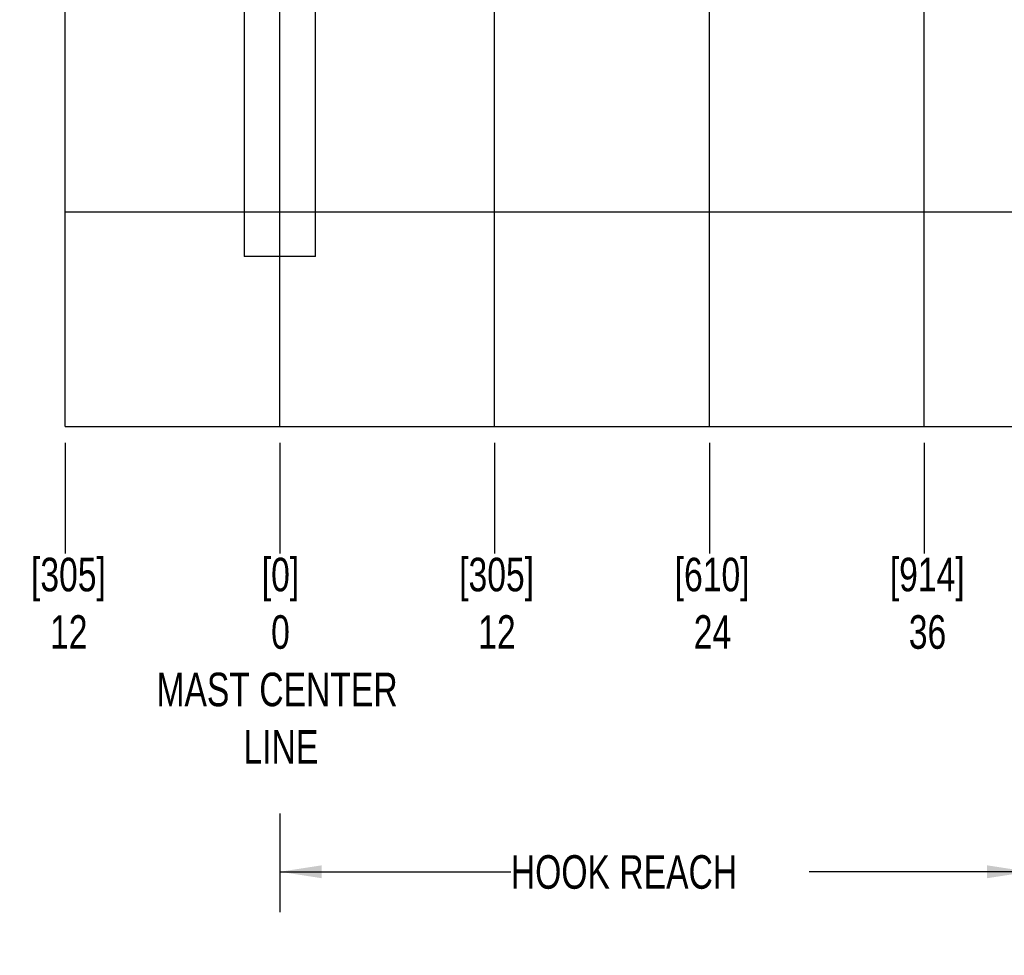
# Paper-space layout 'Sheet7' of a CAD drawing. Header units: inches. Extents: x 2.58 to 9.71, y 0.37 to 7.49.
# Tile 1 of 13: x 4.2 to 7.26, y 0.37 to 3.27. Entities that reach past the tile are written whole.
import ezdxf

# ---------------------------------------------------------------- set-up
doc = ezdxf.new("R2010")
doc.units = ezdxf.units.IN
doc.header["$MEASUREMENT"] = 0
doc.linetypes.add('PHANTOM', pattern=[0.5, 0.25, -0.05, 0.05, -0.05, 0.05, -0.05])
doc.layers.add('FORMAT', color=7, linetype='Continuous')
doc.styles.add('SLDTEXTSTYLE0', font='TXT', dxfattribs={"width": 0.75})
doc.dimstyles.new('SLDDIMSTYLE12', dxfattribs={"dimtxt": 0.104167, "dimasz": 0.13, "dimexe": 0, "dimexo": 0.0625, "dimgap": 0.026042, "dimtad": 0, "dimtih": 1, "dimtoh": 1, "dimlfac": 18, "dimrnd": 1e-09, "dimzin": 4, "dimdsep": 46, "dimtxsty": 'SLDTEXTSTYLE0', "dimsah": 1, "dimcen": 0.09, "dimadec": 0, "dimazin": 1, "dimtfac": 1, "dimtmove": 0, "dimatfit": 0, "dimfxl": 1, "dimfrac": 2, "dimtolj": 1, "dimtzin": 12, "dimarcsym": 0})
doc.dimstyles.new('SLDDIMSTYLE13', dxfattribs={"dimtxt": 0.104167, "dimasz": 0.13, "dimexe": 0, "dimexo": 0.0625, "dimgap": 0.026042, "dimtad": 0, "dimtih": 1, "dimtoh": 1, "dimlfac": 18, "dimrnd": 1e-09, "dimzin": 12, "dimdsep": 46, "dimtxsty": 'SLDTEXTSTYLE0', "dimsah": 1, "dimcen": 0.09, "dimadec": 0, "dimazin": 3, "dimtfac": 1, "dimtofl": 0, "dimtmove": 0, "dimatfit": 3, "dimfxl": 1, "dimfrac": 2, "dimtolj": 1, "dimtzin": 12, "dimarcsym": 0})
doc.dimstyles.new('SLDDIMSTYLE7', dxfattribs={"dimtxt": 0.104167, "dimasz": 0.13, "dimexe": 0, "dimexo": 0.0625, "dimgap": 0.026042, "dimtad": 0, "dimtih": 1, "dimtoh": 1, "dimdec": 0, "dimlfac": 18, "dimrnd": 1e-09, "dimdsep": 46, "dimtxsty": 'SLDTEXTSTYLE0', "dimblk1": 'NONE', "dimblk2": 'NONE', "dimsah": 1, "dimcen": 0.09, "dimadec": 0, "dimazin": 2, "dimtfac": 1, "dimtdec": 0, "dimtofl": 0, "dimtmove": 0, "dimatfit": 3, "dimldrblk": 'NONE', "dimfxl": 1, "dimfrac": 2, "dimtolj": 1, "dimtzin": 12, "dimarcsym": 0})
doc.dimstyles.new('SLDDIMSTYLE8', dxfattribs={"dimtxt": 0.104167, "dimasz": 0.13, "dimexe": 0, "dimexo": 0.0625, "dimgap": 0.026042, "dimtad": 0, "dimtih": 1, "dimtoh": 1, "dimdec": 0, "dimlfac": 18, "dimrnd": 1e-09, "dimzin": 12, "dimdsep": 46, "dimtxsty": 'SLDTEXTSTYLE0', "dimblk1": 'NONE', "dimblk2": 'NONE', "dimsah": 1, "dimcen": 0.09, "dimadec": 0, "dimazin": 3, "dimtfac": 1, "dimtdec": 0, "dimtofl": 0, "dimtmove": 0, "dimatfit": 3, "dimldrblk": 'NONE', "dimfxl": 1, "dimfrac": 2, "dimtolj": 1, "dimtzin": 12, "dimarcsym": 0})
doc.dimstyles.new('SLDDIMSTYLE9', dxfattribs={"dimtxt": 0.104167, "dimasz": 0.13, "dimexe": 0, "dimexo": 0.0625, "dimgap": 0.026042, "dimtad": 0, "dimtih": 1, "dimtoh": 1, "dimdec": 0, "dimlfac": 18, "dimrnd": 1e-09, "dimzin": 12, "dimdsep": 46, "dimtxsty": 'SLDTEXTSTYLE0', "dimblk1": 'NONE', "dimblk2": 'NONE', "dimsah": 1, "dimcen": 0.09, "dimadec": 0, "dimazin": 3, "dimtfac": 1, "dimtdec": 0, "dimtofl": 0, "dimtmove": 0, "dimatfit": 3, "dimldrblk": 'NONE', "dimfxl": 1, "dimfrac": 2, "dimtolj": 1, "dimtzin": 12, "dimarcsym": 0})

# ---------------------------------------------------------------- blocks, each defined once
blk = doc.blocks.new('_D_19')
at = {"layer": 'FORMAT'}
blk.add_line((5.0084, 1.958), (5.0084, 1.6143), dxfattribs=at)
blk = doc.blocks.new('_None')
blk = doc.blocks.new('_D_20')
at = {"layer": 'FORMAT', "color": 7}
blk.add_line((4.3417, 1.958), (4.3417, 1.6143), dxfattribs=at)
blk = doc.blocks.new('_D_21')
at = {"layer": 'FORMAT', "color": 7}
blk.add_line((5.675, 1.958), (5.675, 1.6143), dxfattribs=at)
blk = doc.blocks.new('_D_22')
at = {"layer": 'FORMAT', "color": 7}
blk.add_line((6.3417, 1.958), (6.3417, 1.6143), dxfattribs=at)
blk = doc.blocks.new('_D_23')
at = {"layer": 'FORMAT', "color": 7}
blk.add_line((7.0084, 1.958), (7.0084, 1.6143), dxfattribs=at)
blk = doc.blocks.new('_D_24')
at = {"layer": 'FORMAT', "color": 7}
blk.add_line((7.675, 1.958), (7.675, 1.6143), dxfattribs=at)
blk = doc.blocks.new('_D_35')
at = {"layer": 'FORMAT', "color": 7}
for p, q in [((5.7802, 3.9199), (5.7485, 3.9199)), ((5.7485, 3.9199), (5.7485, 3.7544)), ((6.0495, 3.9199), (6.0812, 3.9199)), ((6.0812, 3.9199), (6.0812, 3.7544)), ((4.925, 3.7677), (4.675, 3.7677)), ((5.0917, 3.7677), (5.6812, 3.7677)), ((5.7485, 3.7544), (5.7802, 3.7544)), ((6.0812, 3.7544), (6.0495, 3.7544))]:
    blk.add_line(p, q, dxfattribs=at)
for points in [[(4.925, 3.7677), (4.795, 3.7877), (4.795, 3.7477)], [(5.0917, 3.7677), (5.2217, 3.7477), (5.2217, 3.7877)]]:
    blk.add_solid(points, dxfattribs=at)
at = {"layer": 'FORMAT', "color": 7, "char_height": 0.10417, "attachment_point": 1, "style": 'SLDTEXTSTYLE0'}
for s, insert in [('76.2', (5.7802, 3.8887)), ('%%c', (5.7016, 3.7287)), ('3.00', (5.8588, 3.7287))]:
    blk.add_mtext(s, dxfattribs=dict(at, insert=insert))
blk = doc.blocks.new('_D_38')
at = {"layer": 'FORMAT', "color": 7}
for p, q in [((7.3334, 1.5221), (7.3334, 0.5017)), ((5.0084, 0.8078), (5.0084, 0.5017)), ((5.0084, 0.6267), (5.7253, 0.6267)), ((7.3334, 0.6267), (6.6514, 0.6267))]:
    blk.add_line(p, q, dxfattribs=at)
for points in [[(5.0084, 0.6267), (5.1384, 0.6067), (5.1384, 0.6467)], [(7.3334, 0.6267), (7.2034, 0.6467), (7.2034, 0.6067)]]:
    blk.add_solid(points, dxfattribs=at)
at = {"layer": 'FORMAT', "color": 7, "insert": (5.7253, 0.6782), "char_height": 0.10417, "attachment_point": 1, "style": 'SLDTEXTSTYLE0'}
blk.add_mtext('HOOK REACH', dxfattribs=at)

psp = doc.layouts.new('Sheet7')

# ---------------------------------------------------------------- linework, layer by layer
at = {"color": 7, "linetype": 'Continuous'}
for p, q in [((4.34169, 2.00796), (4.34169, 7.34129)), ((5.00835, 2.00796), (5.00835, 7.34129)), ((5.67502, 2.00796), (5.67502, 7.34129)), ((6.34169, 2.00796), (6.34169, 7.34129)), ((7.00835, 2.00796), (7.00835, 7.34129)), ((4.34169, 2.67463), (7.67502, 2.67463)), ((4.34169, 2.00796), (7.67502, 2.00796))]:
    psp.add_line(p, q, dxfattribs=at)
at = {"color": 7, "linetype": 'Continuous', "lineweight": 25}
for p, q in [((4.89724, 3.34129), (4.89724, 2.53574)), ((5.11946, 2.53574), (5.11946, 3.34129)), ((5.11946, 2.53574), (4.89724, 2.53574))]:
    psp.add_line(p, q, dxfattribs=at)
at = {"color": 7, "linetype": 'PHANTOM', "lineweight": 18}
for p, q in [((4.89724, 3.34129), (4.89724, 2.53574)), ((4.89724, 3.34129), (4.89724, 2.53574)), ((4.89724, 3.34129), (4.89724, 2.53574)), ((5.11946, 2.53574), (5.11946, 3.34129)), ((5.11946, 2.53574), (5.11946, 3.34129)), ((5.11946, 2.53574), (5.11946, 3.34129)), ((5.11946, 2.53574), (4.89724, 2.53574)), ((5.11946, 2.53574), (4.89724, 2.53574)), ((5.11946, 2.53574), (4.89724, 2.53574))]:
    psp.add_line(p, q, dxfattribs=at)

# ---------------------------------------------------------------- texts
at = {"layer": 'FORMAT', "color": 7, "attachment_point": 2, "style": 'SLDTEXTSTYLE0'}
for s, insert, char_height in [('[305]', (4.35232, 1.60097), 0.104167), ('[0]', (5.01036, 1.60097), 0.104167), ('[305]', (5.68108, 1.60097), 0.104167), ('[610]', (6.34989, 1.60097), 0.104167), ('[914]', (7.01737, 1.60097), 0.104167), ('12', (4.35335, 1.42271), 0.104167), ('0', (5.01033, 1.42271), 0.10417), ('12', (5.6821, 1.42271), 0.104167), ('24', (6.35091, 1.42271), 0.104167), ('36', (7.0184, 1.42271), 0.104167), ('MAST CENTER', (4.99972, 1.24445), 0.1041667), ('LINE', (5.01162, 1.06619), 0.104167)]:
    psp.add_mtext(s, dxfattribs=dict(at, insert=insert, char_height=char_height))

# ---------------------------------------------------------------- dimensions: what is measured, and where the dimension line sits
at = {"layer": 'FORMAT', "color": 7}
for base, p1, p2, text, dimstyle, picture, middle in [((7.33339, 0.62667), (5.00835, 2.00796), (7.33339, 4.66219), 'HOOK REACH', 'SLDDIMSTYLE13', '_D_38', (6.18833, 0.62667)), ((5.09169, 3.7677), (4.92502, 2.56351), (5.09169, 2.56351), '%%c<>', 'SLDDIMSTYLE12', '_D_35', (5.91482, 3.7677))]:
    dim = psp.add_linear_dim(base=base, p1=p1, p2=p2, text=text, dimstyle=dimstyle, dxfattribs=at)
    dim.commit()
    dim.dimension.update_dxf_attribs({"geometry": picture, "text_midpoint": middle, "dimtype": 160})
for feature_location, dimstyle, picture, middle in [((4.34169, 2.00796), 'SLDDIMSTYLE8', '_D_20', (4.34169, 1.61426)), ((5.67502, 2.00796), 'SLDDIMSTYLE9', '_D_21', (5.67502, 1.61426)), ((6.34169, 2.00796), 'SLDDIMSTYLE9', '_D_22', (6.34169, 1.61426)), ((7.00835, 2.00796), 'SLDDIMSTYLE9', '_D_23', (7.00835, 1.61426)), ((7.67502, 2.00796), 'SLDDIMSTYLE9', '_D_24', (7.67502, 1.61426))]:
    dim = psp.add_ordinate_dim(feature_location=feature_location, offset=(0, -0.3937), dtype=1, origin=(5.00835, 2.00796), dimstyle=dimstyle, dxfattribs=at)
    dim.commit()
    dim.dimension.update_dxf_attribs({"geometry": picture, "text_midpoint": middle})
at = {"layer": 'FORMAT'}
dim = psp.add_ordinate_dim(feature_location=(5.0083517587, 2.0079583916), offset=(0, -0.3937007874), dtype=1, origin=(5.0083517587, 2.0079583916), dimstyle='SLDDIMSTYLE7', dxfattribs=at)
dim.commit()
dim.dimension.update_dxf_attribs({"geometry": '_D_19', "text_midpoint": (5.0083517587, 1.6142576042)})

doc.saveas('drawing.dxf')
